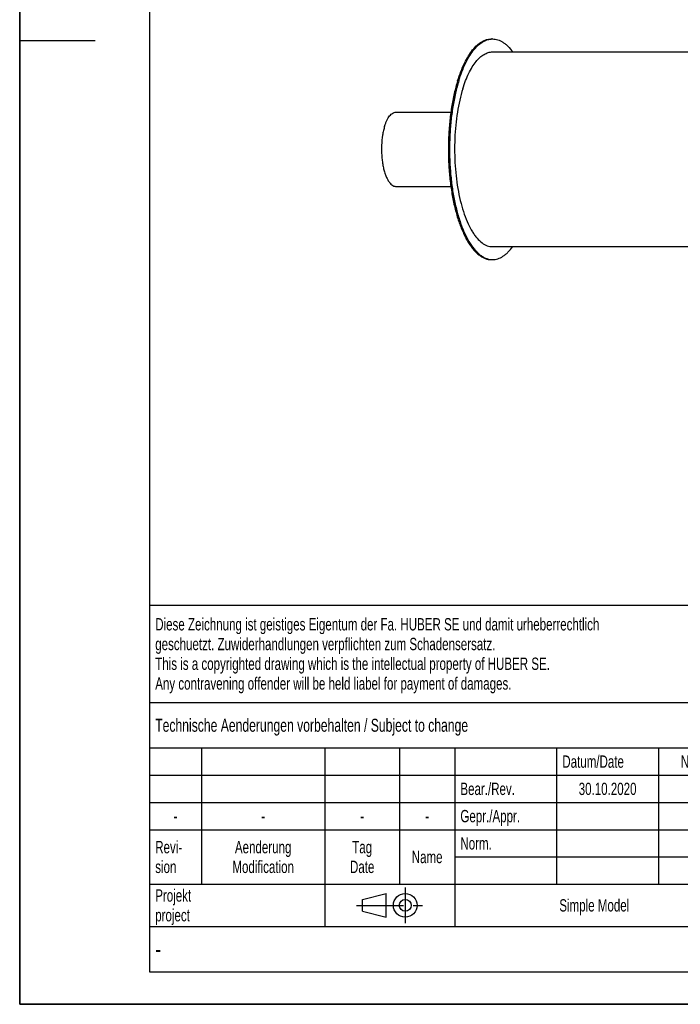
# Model space of a CAD drawing. Header units: millimetres. Extents: x 0 to 2100, y 0 to 2970.
# Tile 1 of 7: x 0 to 1017, y 0 to 1517. Entities that reach past the tile are written whole.
import ezdxf

# ---------------------------------------------------------------- set-up
doc = ezdxf.new("R2010")
doc.units = ezdxf.units.MM
doc.header["$LTSCALE"] = 193.6
doc.linetypes.add('CENTER', pattern=[0.6, 0.375, -0.075, 0.075, -0.075])
doc.layers.get('0').update_dxf_attribs({"linetype": 'CONTINUOUS'})
doc.layers.add('_ACHSEN', color=7, linetype='CONTINUOUS')
doc.layers.add('_ZEICHNUNGSELEM', color=7, linetype='CONTINUOUS')
doc.styles.get("Standard").update_dxf_attribs({"font": 'txt', "width": 0.7})
doc.styles.add('TEXTSTYLE_5', font='txt', dxfattribs={"width": 0.8})
doc.styles.add('TEXTSTYLE_6', font='txt')

# ---------------------------------------------------------------- blocks, each defined once
blk = doc.blocks.new('PROJEKTIONSMETHODE_1_BL1', base_point=(570, 152.5))
at = {"color": 2, "linetype": 'Continuous'}
for p, q in [((527.8, 161.7), (564.5, 170.8)), ((564.5, 134.2), (564.5, 170.8)), ((527.8, 143.3), (527.8, 161.7)), ((527.8, 143.3), (564.5, 134.2))]:
    blk.add_line(p, q, dxfattribs=at)
at = {"color": 2, "linetype": 'CENTER'}
for p, q in [((593.8, 180), (593.8, 125)), ((518.7, 152.5), (621.3, 152.5))]:
    blk.add_line(p, q, dxfattribs=at)
at = {"color": 2, "linetype": 'Continuous'}
for radius in [18.3, 9.17]:
    blk.add_circle((593.8, 152.5), radius, dxfattribs=at)
blk = doc.blocks.new('*T6')
at = {"color": 3, "linetype": 'Continuous'}
for p, q in [((0, 0), (1840, 0)), ((0, 0), (0, -565)), ((1200, 0), (1200, -220)), ((1840, 0), (1840, -565)), ((0, -150), (1200, -150)), ((900, -150), (900, -565)), ((0, -220), (1840, -220)), ((80, -220), (80, -430)), ((270, -220), (270, -495)), ((385, -220), (385, -430)), ((470, -220), (470, -495)), ((627, -220), (627, -430)), ((784, -220), (784, -430)), ((0, -262), (900, -262)), ((900, -290), (1840, -290)), ((0, -304), (900, -304)), ((0, -346), (900, -346)), ((900, -360), (1840, -360)), ((470, -388), (900, -388)), ((0, -430), (1840, -430)), ((1200, -430), (1200, -565)), ((1710, -430), (1710, -565)), ((0, -495), (1840, -495)), ((0, -565), (1840, -565))]:
    blk.add_line(p, q, dxfattribs=at)
at = {"layer": '_ZEICHNUNGSELEM', "color": 2, "linetype": 'Continuous', "line_spacing_factor": 0.96}
for s, insert, char_height, width, attachment_point in [('Diese Zeichnung ist geistiges Eigentum der Fa. HUBER SE und damit urheberrechtlich \\Pgeschuetzt. Zuwiderhandlungen verpflichten zum Schadensersatz.\\PThis is a copyrighted drawing which is the intellectual property of HUBER SE.\\PAny contravening offender will be held liabel for payment of damages.', (8.75, -19.9), 19, 2214.8571, 1), ('Technische Aenderungen vorbehalten / Subject to change', (8.75, -175), 20, 1524.7619, 1), ('ISO 2768-mK', (1050, -175.5), 19, 332.9524, 2), ('Datum/Date', (635.75, -231.5), 19, 292.2381, 1), ('Name', (842, -231.5), 19, 126.6667, 2), ('Luftfiltereinheit', (1370, -240), 30, 641.4286, 2), ('Bear./Rev.', (478.75, -273.5), 19, 272.3333, 1), ('slc', (842, -273.5), 19, 77.8095, 2), ('30.10.2020', (705.5, -273.5), 19, 278.6667, 2), ('Gepr./Appr.', (478.75, -315.5), 19, 299.4762, 1), ('||', (842, -315.5), 19, 50.6667, 2), ('air filter unit', (1370, -310), 30, 581.4286, 2), ('-', (40, -315.5), 19, 34.381, 2), ('-', (175, -315.5), 19, 34.381, 2), ('-', (327.5, -315.5), 19, 34.381, 2), ('-', (427.5, -315.5), 19, 34.381, 2), ('Revi-\\Psion', (8.75, -363.3), 19, 138.4286, 1), ('Aenderung\\PModification', (175, -363.3), 19, 295.8571, 2), ('Tag\\PDate', (327.5, -363.3), 19, 110.381, 2), ('Norm. ', (478.75, -357.5), 19, 175.5238, 1), ('Name', (427.5, -378.5), 19, 126.6667, 2), ('BLA L252 L DN100/114,3', (1370, -380), 30, 972.8571, 2), ('Projekt\\Pproject', (8.75, -437.8), 19, 183.6667, 1), ('Massstab\\Pscale', (908.75, -437.8), 19, 224.381, 1), ('Nummer\\Pnumber', (1208.75, -437.8), 19, 186.381, 1), ('Blatt\\Psheet', (1775, -437.8), 19, 130.2857, 2), ('Simple Model', (685, -453), 19, 328.4286, 2), ('1:10', (908.75, -520.5), 19, 94.0952, 1), ('1/1', (1775, -520.5), 19, 79.619, 2)]:
    blk.add_mtext(s, dxfattribs=dict(at, insert=insert, char_height=char_height, width=width, attachment_point=attachment_point))
for s, insert, char_height, width, attachment_point, style in [('51548401', (1701.25, -510), 40, 520, 3, 'TEXTSTYLE_6'), ('-', (8.75, -517.5), 25, 18.3333, 1, 'TEXTSTYLE_5')]:
    blk.add_mtext(s, dxfattribs=dict(at, insert=insert, char_height=char_height, width=width, attachment_point=attachment_point, style=style))

msp = doc.modelspace()

# ---------------------------------------------------------------- linework, layer by layer
at = {"color": 7, "linetype": 'Continuous'}
for p, q in [((0, 0), (0, 2970)), ((0, 0), (0, 2970)), ((579.5, 1374.66), (664.06, 1374.66)), ((579.5, 1260.36), (664.07, 1260.36)), ((0, 0), (2100, 0)), ((0, 0), (2100, 0))]:
    msp.add_line(p, q, dxfattribs=at)
at = {"color": 3, "linetype": 'Continuous'}
for p, q in [((0, 2950), (0, 1485)), ((0, 1485), (0, 0)), ((0, 1485), (116, 1485)), ((2090, 0), (0, 0))]:
    msp.add_line(p, q, dxfattribs=at)
at = {"color": 5, "linetype": 'Continuous'}
for p, q in [((200, 2900), (200, 50)), ((200, 50), (2040, 50))]:
    msp.add_line(p, q, dxfattribs=at)
at = {"color": 7, "linetype": 'Continuous'}
for points, knots in [([(562.06, 1353.04), (562.56, 1354.66), (563.62, 1357.74), (565.47, 1362.03), (567.49, 1365.77), (569.66, 1368.91), (571.97, 1371.42), (574.39, 1373.26), (576.91, 1374.4), (578.66, 1374.66), (579.5, 1374.66)], [0, 0, 0, 0, 0.1727977, 0.3318911, 0.4763649, 0.6058593, 0.7207763, 0.8225781, 0.9141488, 1, 1, 1, 1]), ([(562.06, 1353.04), (561.39, 1350.86), (560.19, 1346.3), (558.33, 1336.59), (557.09, 1323.68), (557.24, 1310.56), (558.22, 1300.17), (559.35, 1292.77), (560.88, 1285.86), (562.76, 1279.55), (564.97, 1273.98), (567.45, 1269.24), (570.17, 1265.42), (573.1, 1262.58), (575.77, 1261.05), (577.92, 1260.46), (578.98, 1260.36), (579.5, 1260.36)], [0, 0, 0, 0, 0.0674051, 0.1394334, 0.2927841, 0.4502363, 0.5272725, 0.6014726, 0.671667, 0.7368166, 0.7960667, 0.848819, 0.8948398, 0.9344351, 0.968718, 0.9845658, 1, 1, 1, 1])]:
    msp.add_open_spline(points, degree=3, knots=knots, dxfattribs=at)
at = {"layer": '_ACHSEN', "color": 7, "linetype": 'Continuous'}
for p, q in [((726.41, 1487.51), (728.25, 1487.51)), ((728.25, 1467.51), (1527.9, 1467.51)), ((728.25, 1167.51), (1527.91, 1167.51)), ((726.41, 1147.51), (728.25, 1147.51))]:
    msp.add_line(p, q, dxfattribs=at)
for centre, start, end in [((728.25, 1461.67), 90.00279, 94.07433), ((728.25, 1173.36), 265.92778, 269.9972)]:
    msp.add_arc(centre, 25.84, start, end, dxfattribs=at)
for points, knots in [([(674.55, 1423.19), (676.04, 1428), (679.18, 1437.16), (684.67, 1449.94), (690.68, 1461.06), (697.15, 1470.41), (704.01, 1477.87), (711.21, 1483.35), (717.57, 1486.22), (722.65, 1487.33), (725.16, 1487.51), (726.41, 1487.51)], [0, 0, 0, 0, 0.1727604, 0.3318194, 0.476262, 0.6057285, 0.7206206, 0.8224004, 0.9139514, 0.9573473, 1, 1, 1, 1]), ([(676.39, 1423.19), (677.83, 1427.86), (680.88, 1436.76), (686.18, 1449.21), (691.97, 1460.12), (698.2, 1469.37), (704.8, 1476.85), (711.72, 1482.49), (717.85, 1485.62), (722.76, 1487.01), (725.2, 1487.36), (726.41, 1487.45)], [0, 0, 0, 0, 0.1712157, 0.3293189, 0.473438, 0.6031918, 0.7188646, 0.8216578, 0.9140053, 0.9575177, 1, 1, 1, 1]), ([(728.25, 1487.51), (729.6, 1487.51), (732.34, 1487.3), (736.41, 1486.32), (740.45, 1484.71), (744.42, 1482.47), (748.33, 1479.61), (753.61, 1474.84), (757.15, 1470.59), (759.38, 1467.54)], [0, 0, 0, 0, 0.1058857, 0.2139496, 0.3262122, 0.4444205, 0.569992, 0.7040107, 1, 1, 1, 1]), ([(682.49, 1410.76), (683.8, 1415), (686.58, 1423.09), (691.42, 1434.36), (696.73, 1444.17), (702.43, 1452.42), (708.49, 1459.01), (714.84, 1463.84), (720.46, 1466.37), (724.93, 1467.35), (727.15, 1467.51), (728.25, 1467.51)], [0, 0, 0, 0, 0.1727604, 0.3318194, 0.476262, 0.6057285, 0.7206206, 0.8224004, 0.9139514, 0.9573473, 1, 1, 1, 1]), ([(674.55, 1423.19), (672.55, 1416.72), (668.97, 1403.16), (664.91, 1381.93), (662.03, 1359.44), (660.39, 1336.15), (660.02, 1312.49), (660.93, 1288.93), (663.1, 1265.93), (666.49, 1243.92), (671.03, 1223.35), (676.63, 1204.6), (682.24, 1190.4), (687.23, 1180.3), (691.06, 1173.62), (695.06, 1167.63), (699.21, 1162.37), (703.51, 1157.86), (707.92, 1154.13), (712.44, 1151.2), (717.04, 1149.08), (721.71, 1147.8), (724.86, 1147.51), (726.41, 1147.51)], [0, 0, 0, 0, 0.0673827, 0.1393871, 0.2149134, 0.2927506, 0.371619, 0.4502093, 0.5272198, 0.6013952, 0.6715663, 0.7366943, 0.7959247, 0.82314, 0.8486841, 0.8725408, 0.8947268, 0.9152997, 0.9343672, 0.9520975, 0.9687284, 0.9845709, 1, 1, 1, 1]), ([(676.39, 1423.19), (674.42, 1416.8), (670.88, 1403.42), (666.84, 1382.48), (663.96, 1360.3), (662.29, 1337.32), (661.85, 1313.95), (662.67, 1290.66), (664.71, 1267.88), (667.95, 1246.03), (672.32, 1225.54), (677.74, 1206.79), (684.1, 1190.12), (690.27, 1177.84), (695.65, 1169.4), (699.71, 1163.97), (703.9, 1159.28), (708.23, 1155.33), (712.65, 1152.16), (717.17, 1149.77), (721.76, 1148.19), (724.88, 1147.69), (726.41, 1147.58)], [0, 0, 0, 0, 0.0669276, 0.1384039, 0.2133648, 0.2906394, 0.3689891, 0.4471455, 0.523845, 0.5978658, 0.668065, 0.7334202, 0.7930787, 0.8464236, 0.8706376, 0.893203, 0.9141622, 0.9336025, 0.9516659, 0.9685583, 0.9845557, 1, 1, 1, 1]), ([(682.49, 1410.76), (680.73, 1405.05), (677.57, 1393.08), (673.99, 1374.35), (671.44, 1354.51), (670, 1333.96), (669.67, 1313.08), (670.47, 1292.29), (672.39, 1271.99), (675.38, 1252.58), (679.39, 1234.43), (684.33, 1217.88), (690.11, 1203.25), (695.72, 1192.55), (700.59, 1185.26), (705.3, 1179.3), (710.41, 1174.35), (715.92, 1170.76), (719.98, 1168.9), (724.1, 1167.77), (726.88, 1167.51), (728.25, 1167.51)], [0, 0, 0, 0, 0.0673883, 0.1393987, 0.2149312, 0.2927748, 0.3716498, 0.4502466, 0.5272635, 0.6014451, 0.671622, 0.7367554, 0.7959907, 0.8487298, 0.8725885, 0.8947764, 0.9343618, 0.9520935, 0.9687258, 0.9845696, 1, 1, 1, 1]), ([(728.25, 1147.51), (729.6, 1147.51), (732.34, 1147.73), (736.42, 1148.7), (740.45, 1150.32), (744.43, 1152.56), (748.34, 1155.42), (753.62, 1160.2), (757.16, 1164.45), (759.39, 1167.5)], [0, 0, 0, 0, 0.1058748, 0.2139294, 0.3261854, 0.4443906, 0.5699632, 0.7039874, 1, 1, 1, 1])]:
    msp.add_open_spline(points, degree=3, knots=knots, dxfattribs=at)

# ---------------------------------------------------------------- block references
msp.add_blockref('*T6', (200, 615))
at = {"color": 2, "linetype": 'Continuous'}
msp.add_blockref('PROJEKTIONSMETHODE_1_BL1', (570, 152.5), dxfattribs=at)

doc.saveas('drawing.dxf')
